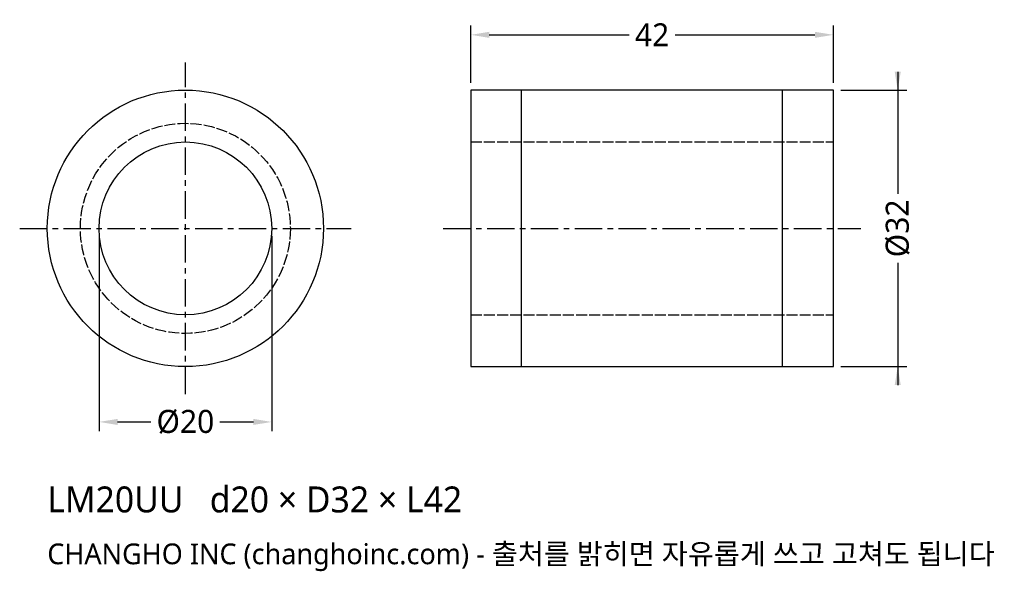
# Model space of a CAD drawing. Header units: millimetres. Extents: x -19 to 95, y -40 to 24.
import ezdxf

# ---------------------------------------------------------------- set-up
doc = ezdxf.new("R2010")
doc.units = ezdxf.units.MM
doc.linetypes.add('CENTER', pattern=[5.08, 3.175, -0.635, 0.635, -0.635])
doc.linetypes.add('DASHED', pattern=[1.524, 1.27, -0.254])
for name, color, linetype in [('문자', 7, 'CONTINUOUS'), ('숨은선', 3, 'DASHED'), ('외형선', 7, 'CONTINUOUS'), ('중심선', 1, 'CENTER'), ('치수', 4, 'CONTINUOUS')]:
    doc.layers.add(name, color=color, linetype=linetype)
doc.styles.add('CH_KOR', font='malgun.ttf')
doc.dimstyles.new('CH_DIM', dxfattribs={"dimtxt": 2.5, "dimasz": 2, "dimexe": 1, "dimexo": 0.8, "dimgap": 0.8, "dimtad": 1, "dimdec": 1, "dimdsep": 46, "dimtxsty": 'CH_KOR', "dimcen": 2.5, "dimclrd": 4, "dimclre": 4, "dimclrt": 4, "dimazin": 3, "dimtfac": 1, "dimtmove": 0, "dimatfit": 3})

# ---------------------------------------------------------------- blocks, each defined once
blk = doc.blocks.new('_CLOSEDFILLED')
at = {"color": 0, "linetype": 'BYBLOCK'}
blk.add_solid([(-1, 0.164), (0, 0), (-1, -0.164)], dxfattribs=at)
blk = doc.blocks.new('*D1')
at = {"color": 4}
for p, q in [((82.53, 18.13), (82.53, 4)), ((75.92, 16), (83.6, 16)), ((82.53, -4), (82.53, -18.13)), ((75.92, -16), (83.6, -16))]:
    blk.add_line(p, q, dxfattribs=at)
at = {"layer": 'Defpoints'}
for p in [(75.07, 16), (82.53, 16), (75.07, -16)]:
    blk.add_point(p, dxfattribs=at)
at = {"layer": '치수', "color": 4, "xscale": 2.1333333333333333, "yscale": 2.1333333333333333}
for p, rotation in [((82.53, 16), 270), ((82.53, -16), 90)]:
    blk.add_blockref('_CLOSEDFILLED', p, dxfattribs=dict(at, rotation=rotation))
at = {"layer": '치수', "color": 4, "insert": (82.53, 0), "char_height": 2.667, "attachment_point": 5, "rotation": 90, "style": 'CH_KOR'}
blk.add_mtext('Ø32', dxfattribs=at)
blk = doc.blocks.new('*D2')
at = {"color": 4}
for p, q in [((-10, -0.85), (-10, -23.47)), ((10, -0.85), (10, -23.47)), ((-7.87, -22.4), (-4, -22.4)), ((4, -22.4), (7.87, -22.4))]:
    blk.add_line(p, q, dxfattribs=at)
at = {"layer": 'Defpoints'}
for p in [(-10, 0), (10, 0), (-10, -22.4)]:
    blk.add_point(p, dxfattribs=at)
at = {"layer": '치수', "color": 4, "xscale": 2.1333333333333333, "yscale": 2.1333333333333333, "rotation": 180}
blk.add_blockref('_CLOSEDFILLED', (-10, -22.4), dxfattribs=at)
at = {"layer": '치수', "color": 4, "xscale": 2.1333333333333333, "yscale": 2.1333333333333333}
blk.add_blockref('_CLOSEDFILLED', (10, -22.4), dxfattribs=at)
at = {"layer": '치수', "color": 4, "insert": (0, -22.4), "char_height": 2.667, "attachment_point": 5, "style": 'CH_KOR'}
blk.add_mtext('Ø20', dxfattribs=at)
blk = doc.blocks.new('*D3')
at = {"color": 4}
for p, q in [((33.07, 16.85), (33.07, 23.47)), ((75.07, 16.85), (75.07, 23.47)), ((35.2, 22.4), (51.4, 22.4)), ((56.73, 22.4), (72.93, 22.4))]:
    blk.add_line(p, q, dxfattribs=at)
at = {"layer": 'Defpoints'}
for p in [(33.07, 22.4), (33.07, 16), (75.07, 16)]:
    blk.add_point(p, dxfattribs=at)
at = {"layer": '치수', "color": 4, "xscale": 2.1333333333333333, "yscale": 2.1333333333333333, "rotation": 180}
blk.add_blockref('_CLOSEDFILLED', (33.07, 22.4), dxfattribs=at)
at = {"layer": '치수', "color": 4, "xscale": 2.1333333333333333, "yscale": 2.1333333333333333}
blk.add_blockref('_CLOSEDFILLED', (75.07, 22.4), dxfattribs=at)
at = {"layer": '치수', "color": 4, "insert": (54.07, 22.4), "char_height": 2.667, "attachment_point": 5, "style": 'CH_KOR'}
blk.add_mtext('42', dxfattribs=at)

msp = doc.modelspace()

# ---------------------------------------------------------------- linework, layer by layer
at = {"layer": '숨은선'}
for p, q in [((33.07, 10), (75.07, 10)), ((33.07, -10), (75.07, -10))]:
    msp.add_line(p, q, dxfattribs=at)
msp.add_circle((0, 0), 12.16, dxfattribs=at)
at = {"layer": '외형선'}
for p, q in [((38.95, -16), (38.95, 16)), ((69.19, -16), (69.19, 16))]:
    msp.add_line(p, q, dxfattribs=at)
msp.add_lwpolyline([(33.07, -16), (75.07, -16), (75.07, 16), (33.07, 16)], close=True, dxfattribs=at)
for radius in [16, 10]:
    msp.add_circle((0, 0), radius, dxfattribs=at)
at = {"layer": '중심선'}
for p, q in [((0, -19.2), (0, 19.2)), ((-19.2, 0), (19.2, 0)), ((29.87, 0), (78.27, 0))]:
    msp.add_line(p, q, dxfattribs=at)

# ---------------------------------------------------------------- texts
at = {"layer": '문자', "style": 'CH_KOR'}
for s, height, p in [('LM20UU   d20 × D32 × L42', 3, (-16, -32.87)), ('CHANGHO INC (changhoinc.com) - 출처를 밝히면 자유롭게 쓰고 고쳐도 됩니다', 2.4, (-16, -38.87))]:
    msp.add_text(s, height=height, dxfattribs=at).set_placement(p)

# ---------------------------------------------------------------- dimensions: what is measured, and where the dimension line sits
at = {"layer": '치수'}
dim = msp.add_linear_dim(base=(33.07, 22.4), p1=(33.07, 16), p2=(75.07, 16), dimstyle='CH_DIM', override={"dimscale": 1.066667}, dxfattribs=at)
dim.commit()
dim.dimension.update_dxf_attribs({"geometry": '*D3', "text_midpoint": (54.07, 22.4)})
dim = msp.add_linear_dim(base=(82.53, 16), p1=(75.07, 16), p2=(75.07, -16), angle=90, text='Ø32', dimstyle='CH_DIM', override={"dimscale": 1.066667}, dxfattribs=at)
dim.commit()
dim.dimension.update_dxf_attribs({"geometry": '*D1', "text_midpoint": (82.53, 0)})
dim = msp.add_linear_dim(base=(-10, -22.4), p1=(-10, 0), p2=(10, 0), text='Ø20', dimstyle='CH_DIM', override={"dimscale": 1.066667}, dxfattribs=at)
dim.commit()
dim.dimension.update_dxf_attribs({"geometry": '*D2', "text_midpoint": (0, -22.4)})

doc.saveas('drawing.dxf')
